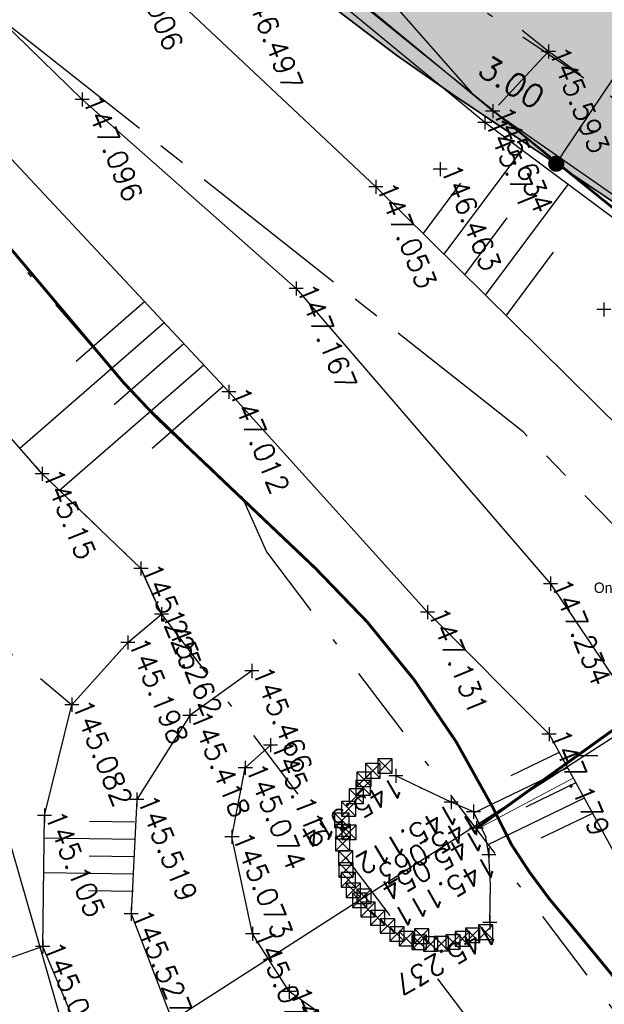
# Model space of a CAD drawing. Header units: metres. Extents: x 189938 to 192675, y 307646 to 311153.
# Tile 36 of 100: x 191661 to 191671, y 309108 to 309125. Entities that reach past the tile are written whole.
import ezdxf
from ezdxf.lldxf.tags import DXFTag

# ---------------------------------------------------------------- set-up
doc = ezdxf.new("R2010")
doc.units = ezdxf.units.M
for name, pattern in [('1-200 CENTER', [4.28625, 2.8575, -0.47625, 0.47625, -0.47625]), ('1-200 DASHDOT', [2.54, 1.27, -0.635, 0, -0.635]), ('1-200 HIDDEN', [0.9525, 0.635, -0.3175])]:
    doc.linetypes.add(name, pattern=pattern)
for name, color, linetype in [('PH-BEST-KADASTRALE-GRENS', 240, '1-200 CENTER'), ('PH-BEST-KANTVERHARDING', 252, 'Continuous'), ('PH-BEST-KL-LAAGSPANNING-ENEXIS', 12, '1-200 LAAGSPANNING'), ('PH-BEST-RIO-HANDHAVEN', 44, '1-200 DASHDOT'), ('PH-BEST-TALUD', 8, 'Continuous'), ('PH-HULPLIJNEN-DPROF', 6, '1-200 DASHDOT'), ('PH-HULPLIJNEN-LPROF', 3, '1-200 DASHDOT'), ('PH-INM-HOOGTE', 30, 'Continuous'), ('PH-INM-HOOGTE-AANDUIDING', 30, 'Continuous'), ('PH-INM-KRUIN', 8, 'Continuous'), ('PH-INM-MIDDENLIJN-TALUD', 8, 'Continuous'), ('PH-INM-ONVERHARD', 8, 'Continuous'), ('PH-INM-RASTERHEKWERK HANDHaven', 6, '1-200 HEKWERK'), ('PH-INM-TEEN', 8, 'Continuous'), ('PH-INM-TERREINAFSCHEIDING_KUNSTMATIG_MUUR', 1, 'IE-TERREINAFSCHEIDING-KUNSTMATIG-DICHT'), ('PH-INM-VLAKVERDICHTINGSLIJN', 8, 'Continuous'), ('PH-INM-WEGAS', 6, '1-200 DASHDOT'), ('PH-INM-WEGMEUBILAIR', 6, 'Continuous'), ('PH-NIEUW-AAND-DPROF', 3, 'Continuous'), ('PH-NIEUW-HALFVERHARDING', 9, 'Continuous'), ('PH-NIEUW-MAATVOERING', 2, 'Continuous'), ('PH-NIEUW-WEGAS', 2, '1-200 DASHDOT'), ('PH-ONTWERP-WATERBUFFER', 7, 'Continuous'), ('PH-OPBREEK-HALFVERHARDING', 252, 'Continuous')]:
    doc.layers.add(name, color=color, linetype=linetype)
doc.layers.add('PH-NIEUW - ASFALT XIJKANT', color=115, linetype='Continuous', lineweight=18)
doc.styles.add('1-200', font='romans.shx', dxfattribs={"height": 0.4})
doc.styles.add('ROMANS', font='romans.shx')
doc.linetypes.add('1-200 HEKWERK', pattern='A,1.5,-0.4,["X",ROMANS,S=0.24,R=0,X=-0.275,Y=-0.12],-0.05', length=1.95)
doc.linetypes.add('1-200 LAAGSPANNING', pattern='A,1.5,-0.6,["LS",ROMANS,S=0.24,R=0,X=-0.45,Y=-0.12],-0.05', length=2.15)
tags = doc.linetypes.add('IE-TERREINAFSCHEIDING-KUNSTMATIG-DICHT', pattern=[10, 8, -2]).pattern_tags.tags
tags[6:7] = [DXFTag(74, 4), DXFTag(75, 0), DXFTag(340, '0'), DXFTag(46, 1.0), DXFTag(50, 0.0), DXFTag(44, 0.0), DXFTag(45, 0.0)]
tags[4:5] = [DXFTag(74, 4), DXFTag(75, 0), DXFTag(340, '0'), DXFTag(46, 1.0), DXFTag(50, 0.0), DXFTag(44, 0.0), DXFTag(45, 0.0)]
doc.dimstyles.new('BEMATING200', dxfattribs={"dimtxt": 0.4, "dimasz": 0.28, "dimexe": 0.5, "dimexo": 0.1, "dimgap": 0.4, "dimtad": 1, "dimlfac": -0.1, "dimzin": 0, "dimdsep": 46, "dimtxsty": '1-200', "dimblk": 'DOT', "dimcen": 0.09, "dimclrd": 8, "dimclre": 8, "dimclrt": 256, "dimadec": 3, "dimazin": 0, "dimtfac": 1, "dimtmove": 2, "dimatfit": 3, "dimfxl": 1, "dimtolj": 1, "dimtzin": 0, "dimarcsym": 0})

# ---------------------------------------------------------------- blocks, each defined once
blk = doc.blocks.new('Houten Paal-SIE-WEG_PAAL_HOUT')
for p, q in [((0.5, 0.5), (-0.5, 0.5)), ((-0.5, 0.5), (-0.5, -0.5)), ((-0.5, 0.5), (0.5, -0.5)), ((0.5, 0.5), (-0.5, -0.5)), ((0.5, -0.5), (0.5, 0.5)), ((-0.5, -0.5), (0.5, -0.5))]:
    blk.add_line(p, q)
blk = doc.blocks.new('_Dot')
at = {"color": 0, "linetype": 'ByBlock', "lineweight": -2}
blk.add_line((-0.5, 0), (-1, 0), dxfattribs=at)
at = {"color": 0, "linetype": 'ByBlock', "const_width": 0.5}
blk.add_lwpolyline([(-0.25, 0, 1), (0.25, 0, 1)], format="xyb", close=True, dxfattribs=at)
blk = doc.blocks.new('*D111')
at = {"layer": 'Defpoints', "color": 0, "transparency": 16777216}
for p in [(191671.514, 309124.903), (191671.514, 309124.903), (191669.846, 309122.41)]:
    blk.add_point(p, dxfattribs=at)
at = {"layer": 'PH-NIEUW-MAATVOERING', "color": 8, "lineweight": -2, "transparency": 16777216}
for p, q in [((191671.597, 309124.847), (191671.929, 309124.625)), ((191670.001, 309122.642), (191671.358, 309124.67)), ((191669.929, 309122.354), (191670.261, 309122.131))]:
    blk.add_line(p, q, dxfattribs=at)
at = {"layer": 'PH-NIEUW-MAATVOERING', "color": 8, "lineweight": -2, "transparency": 16777216, "xscale": 0.28, "yscale": 0.28, "zscale": 0.28}
for p, rotation in [((191671.514, 309124.903), 56.21356242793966), ((191669.846, 309122.41), 236.2135624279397)]:
    blk.add_blockref('_Dot', p, dxfattribs=dict(at, rotation=rotation))
at = {"layer": 'PH-NIEUW-MAATVOERING', "transparency": 16777216, "insert": (191669.072, 309123.821), "char_height": 0.4, "attachment_point": 5, "rotation": 328, "style": '1-200'}
blk.add_mtext('\\A1;3.00', dxfattribs=at)

msp = doc.modelspace()

# ---------------------------------------------------------------- hatches: boundary and pattern name
at = {"layer": 'PH-NIEUW-HALFVERHARDING', "transparency": 33554559}
h = msp.add_hatch(color=41, dxfattribs=at)
h.dxf.hatch_style = 1
edge = h.paths.add_edge_path()
edge.add_line((191672.118, 309120.889), (191668.113, 309123.569))
edge.add_arc((191685.63, 309149.749), 31.5, 229.3723, 236.2136, ccw=False)
edge.add_line((191665.119, 309125.842), (191654.938, 309134.576))
edge.add_arc((191558.244, 309021.871), 148.5, 49.37229, 50.63861)
edge.add_arc((191558.244, 309021.871), 148.5, 50.63861, 53.87576)
edge.add_line((191645.79, 309141.821), (191643.803, 309143.271))
edge.add_line((191643.803, 309143.271), (191645.572, 309145.694))
edge.add_line((191645.572, 309145.694), (191647.559, 309144.244))
edge.add_arc((191558.244, 309021.871), 151.5, 50.63861, 53.87576, ccw=False)
edge.add_arc((191558.244, 309021.871), 151.5, 49.37229, 50.63861, ccw=False)
edge.add_line((191656.892, 309136.853), (191667.072, 309128.119))
edge.add_arc((191685.63, 309149.749), 28.5, 229.3723, 236.2136)
edge.add_line((191669.781, 309126.062), (191673.786, 309123.382))
edge.add_line((191673.786, 309123.382), (191672.118, 309120.889))
at = {"layer": 'PH-OPBREEK-HALFVERHARDING'}
h = msp.add_hatch(dxfattribs=at)
h.set_pattern_fill('AR-CONC', color=256, scale=0.0025)
h.set_pattern_definition([(50, (190983.91485, 307878.36055), (0.45546167, -0.03984771), [0.047625, -0.523875]), (355, (190983.91485, 307878.36055), (-0.08810855, 0.47764211), [0.0381, -0.41910146]), (100.451445, (190983.9528, 307878.35723), (0.36735312, 0.43779438), [0.04047502, -0.44522561]), (46.1842, (190983.91485, 307878.48755), (0.6776976, -0.10510582), [0.0714375, -0.7858125]), (96.635558, (190983.9713, 307878.4788), (0.59351034, 0.6185653), [0.06071256, -0.66783902]), (351.18415, (190983.91485, 307878.48755), (0.59351034, 0.6185653), [0.05714992, -0.62864933]), (21, (190983.97835, 307878.4558), (0.37903598, -0.255662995), [0.047625, -0.523875]), (326, (190983.97835, 307878.4558), (0.15450507, 0.46046992), [0.0381, -0.4191]), (71.451445, (190984.00993, 307878.4345), (0.53354105, 0.20480692), [0.04047502, -0.44522484]), (37.5, (190983.91485, 307878.36055), (0.007721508, 0.211387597), [0, -0.41402, 0, -0.42545, 0, -0.4206875]), (7.5, (190983.91485, 307878.36055), (0.167049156, 0.250451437), [0, -0.24257, 0, -0.404495, 0, -0.1603375]), (327.5, (190983.77324, 307878.36055), (0.338976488, -0.01432186), [0, -0.15875, 0, -0.4953, 0, -0.657225]), (317.5, (190983.70974, 307878.36055), (0.370322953, 0.06356623), [0, -0.206375, 0, -0.32893, 0, -0.466725])])
edge = h.paths.add_edge_path()
edge.add_line((191496.165, 309306.582), (191494.837, 309304.83))
edge.add_line((191494.837, 309304.83), (191500.908, 309300.229))
edge.add_line((191500.908, 309300.229), (191506.868, 309295.289))
edge.add_line((191506.868, 309295.289), (191512.558, 309290.029))
edge.add_line((191512.558, 309290.029), (191518.603, 309283.962))
edge.add_line((191518.603, 309283.962), (191523.12, 309279.205))
edge.add_line((191523.12, 309279.205), (191525.281, 309276.635))
edge.add_line((191525.281, 309276.635), (191530.765, 309270.327))
edge.add_line((191530.765, 309270.327), (191532.93, 309267.632))
edge.add_line((191532.93, 309267.632), (191535.724, 309264.242))
edge.add_line((191535.724, 309264.242), (191537.549, 309261.428))
edge.add_line((191537.549, 309261.428), (191540.038, 309257.553))
edge.add_line((191540.038, 309257.553), (191542.62, 309252.15))
edge.add_line((191542.62, 309252.15), (191546.331, 309242.745))
edge.add_line((191546.331, 309242.745), (191550.709, 309231.693))
edge.add_line((191550.709, 309231.693), (191555, 309223.663))
edge.add_line((191555, 309223.663), (191561.126, 309215.46))
edge.add_line((191561.126, 309215.46), (191570.549, 309203.772))
edge.add_line((191570.549, 309203.772), (191575.759, 309197.873))
edge.add_line((191575.759, 309197.873), (191583.056, 309189.991))
edge.add_line((191583.056, 309189.991), (191588.738, 309184.144))
edge.add_line((191588.738, 309184.144), (191596.833, 309176.977))
edge.add_line((191596.833, 309176.977), (191604.477, 309170.38))
edge.add_line((191604.477, 309170.38), (191609.719, 309166.306))
edge.add_line((191609.719, 309166.306), (191616.353, 309161.659))
edge.add_line((191616.353, 309161.659), (191622.396, 309158.023))
edge.add_line((191622.396, 309158.023), (191627.5, 309154.942))
edge.add_line((191627.5, 309154.942), (191637.145, 309148.394))
edge.add_line((191637.145, 309148.394), (191640.767, 309145.914))
edge.add_line((191640.767, 309145.914), (191646.656, 309141.466))
edge.add_line((191646.656, 309141.466), (191649.139, 309139.574))
edge.add_line((191649.139, 309139.574), (191654.557, 309135.34))
edge.add_line((191654.557, 309135.34), (191657.798, 309132.495))
edge.add_line((191657.798, 309132.495), (191661.881, 309129.005))
edge.add_line((191661.881, 309129.005), (191668.746, 309123.319))
edge.add_line((191668.746, 309123.319), (191671.77, 309121.214))
edge.add_line((191671.77, 309121.214), (191673.98, 309119.645))
edge.add_line((191673.98, 309119.645), (191675.464, 309122.818))
edge.add_line((191675.464, 309122.818), (191673.152, 309123.705))
edge.add_line((191673.152, 309123.705), (191670.702, 309125.302))
edge.add_line((191670.702, 309125.302), (191663.035, 309131.199))
edge.add_line((191663.035, 309131.199), (191659.526, 309134.207))
edge.add_line((191659.526, 309134.207), (191655.737, 309137.429))
edge.add_line((191655.737, 309137.429), (191650.52, 309141.694))
edge.add_line((191650.52, 309141.694), (191647.423, 309144.047))
edge.add_line((191647.423, 309144.047), (191643.04, 309147.297))
edge.add_line((191643.04, 309147.297), (191637.834, 309151.119))
edge.add_line((191637.834, 309151.119), (191629.015, 309157.031))
edge.add_line((191629.015, 309157.031), (191623.481, 309160.352))
edge.add_line((191623.481, 309160.352), (191618.571, 309163.465))
edge.add_line((191618.571, 309163.465), (191610.484, 309168.791))
edge.add_line((191610.484, 309168.791), (191606.073, 309172.074))
edge.add_line((191606.073, 309172.074), (191597.997, 309179.085))
edge.add_line((191597.997, 309179.085), (191591.377, 309185.108))
edge.add_line((191591.377, 309185.108), (191588.287, 309188.232))
edge.add_arc((191850.924, 309447.13), 368.79, 217.08353, 224.58918, ccw=False)
edge.add_line((191556.719, 309224.757), (191552.834, 309232.097))
edge.add_line((191552.834, 309232.097), (191547.857, 309244.32))
edge.add_line((191547.857, 309244.32), (191544.362, 309252.993))
edge.add_line((191544.362, 309252.993), (191541.418, 309259.01))
edge.add_line((191541.418, 309259.01), (191539.343, 309262.365))
edge.add_line((191539.343, 309262.365), (191536.582, 309266.371))
edge.add_line((191536.582, 309266.371), (191534.872, 309268.561))
edge.add_line((191534.872, 309268.561), (191531.482, 309272.562))
edge.add_line((191531.482, 309272.562), (191527.139, 309277.777))
edge.add_line((191527.139, 309277.777), (191524.198, 309281.17))
edge.add_line((191524.198, 309281.17), (191518.055, 309287.803))
edge.add_line((191518.055, 309287.803), (191513.181, 309292.595))
edge.add_line((191513.181, 309292.595), (191508.298, 309296.942))
edge.add_line((191508.298, 309296.942), (191501.453, 309302.606))
edge.add_line((191501.453, 309302.606), (191496.165, 309306.582))

# ---------------------------------------------------------------- linework, layer by layer
at = {"layer": 'PH-BEST-KADASTRALE-GRENS', "flags": 128}
msp.add_lwpolyline([(191672.332, 309114.615), (191669.273, 309117.762), (191640.835, 309140.265)], dxfattribs=at)
at = {"layer": 'PH-BEST-KANTVERHARDING', "color": 8}
msp.add_lwpolyline([(191672.42, 309120.372), (191657.246, 309132.635), (191629.21, 309153.759)], dxfattribs=at)
at = {"layer": 'PH-BEST-KL-LAAGSPANNING-ENEXIS'}
msp.add_lwpolyline([(191616.598, 309162.21), (191628.445, 309154.705), (191633.705, 309151.101), (191641.617, 309145.344), (191648.218, 309140.42), (191650.164, 309138.925), (191653.619, 309136.336), (191663.993, 309127.857), (191666.903, 309125.327), (191668.398, 309123.62), (191669.852, 309122.426), (191673.177, 309119.729), (191675.752, 309117.017), (191676.891, 309115.42), (191678.7, 309112.261), (191684.333, 309099.983), (191688.95, 309089.004), (191691.42, 309081.98), (191694.595, 309071.349), (191698.896, 309052.464), (191702.833, 309033.649), (191705.542, 309019.152), (191707.168, 309007.362)], dxfattribs=at)
at = {"layer": 'PH-BEST-RIO-HANDHAVEN', "const_width": 0.05}
msp.add_lwpolyline([(191668.465, 309110.897), (191674.71, 309115.395)], dxfattribs=at)
at = {"layer": 'PH-BEST-TALUD'}
for points in [[(191667.904, 309120.842), (191669.25, 309122.647)], [(191667.545, 309121.197), (191668.197, 309122.072)], [(191668.622, 309120.132), (191670.052, 309122.05)], [(191668.263, 309120.487), (191668.999, 309121.474)], [(191668.981, 309119.777), (191669.8, 309120.876)], [(191662.719, 309120.018), (191661.535, 309118.986)], [(191663.061, 309119.653), (191660.564, 309117.477)], [(191663.402, 309119.287), (191662.192, 309118.232)], [(191663.744, 309118.922), (191661.249, 309116.748)], [(191664.085, 309118.556), (191662.849, 309117.478)], [(191669.897, 309112.207), (191669.06, 309111.803)], [(191670.041, 309111.944), (191668.424, 309111.163)], [(191670.186, 309111.681), (191669.321, 309111.263)], [(191670.33, 309111.417), (191668.65, 309110.606)], [(191670.475, 309111.154), (191669.582, 309110.723)], [(191662.547, 309111.003), (191661.768, 309111.014)], [(191662.543, 309110.703), (191660.983, 309110.725)], [(191662.539, 309110.403), (191661.759, 309110.414)], [(191662.535, 309110.103), (191660.975, 309110.125)], [(191662.531, 309109.803), (191661.751, 309109.814)]]:
    msp.add_lwpolyline(points, dxfattribs=at)
at = {"layer": 'PH-HULPLIJNEN-DPROF'}
for points in [[(191659.442, 309121.961), (191662.467, 309118.489), (191664.407, 309116.632), (191664.832, 309115.684), (191672.636, 309105.366), (191673.374, 309103.961), (191676.013, 309099.308), (191678.565, 309094.701)], [(191657.845, 309120.597), (191660.946, 309117.038), (191662.658, 309115.399), (191663.013, 309114.607), (191670.857, 309104.237), (191671.531, 309102.954), (191674.181, 309098.281)]]:
    msp.add_lwpolyline(points, dxfattribs=at)
at = {"layer": 'PH-HULPLIJNEN-LPROF'}
for points in [[(191669.712, 309124.354), (191668.746, 309123.319)], [(191658.898, 309115.191), (191661.46, 309113.038)], [(191659.116, 309111.455), (191660.989, 309111.118)], [(191660.957, 309108.847), (191659.548, 309108.353)]]:
    msp.add_lwpolyline(points, dxfattribs=at)
at = {"layer": 'PH-INM-HOOGTE'}
msp.add_line((191670.207, 309112.155), (191670.567, 309112.155), dxfattribs=at)
at = {"layer": 'PH-INM-HOOGTE', "flags": 128}
for points in [[(191661.763, 309123.522), (191661.519, 309123.522)], [(191661.641, 309123.644), (191661.641, 309123.4)], [(191668.61, 309123.247), (191668.61, 309123.003)], [(191668.732, 309123.125), (191668.488, 309123.125)], [(191667.839, 309122.438), (191667.839, 309122.194)], [(191667.961, 309122.316), (191667.717, 309122.316)], [(191665.345, 309120.369), (191665.345, 309120.125)], [(191665.467, 309120.247), (191665.223, 309120.247)], [(191670.668, 309120.005), (191670.668, 309119.761)], [(191670.79, 309119.883), (191670.546, 309119.883)], [(191669.746, 309115.256), (191669.746, 309115.012)], [(191669.868, 309115.134), (191669.624, 309115.134)], [(191668.587, 309110.897), (191668.343, 309110.897)], [(191668.465, 309111.019), (191668.465, 309110.775)]]:
    msp.add_lwpolyline(points, dxfattribs=at)
at = {"layer": 'PH-INM-HOOGTE'}
msp.add_lwpolyline([(191668.611, 309111.002), (191670.207, 309112.155)], dxfattribs=at)
for p in [(191661.641, 309123.522), (191668.61, 309123.125), (191667.839, 309122.316), (191665.345, 309120.247), (191670.668, 309119.883), (191669.746, 309115.134), (191668.465, 309110.897)]:
    msp.add_point(p, dxfattribs=at)
msp.add_solid([(191668.629, 309110.978), (191668.465, 309110.897), (191668.593, 309111.027)], dxfattribs=at)
at = {"layer": 'PH-INM-HOOGTE-AANDUIDING', "flags": 128}
for points in [[(191669.712, 309124.476), (191669.712, 309124.232)], [(191669.834, 309124.354), (191669.59, 309124.354)], [(191668.746, 309123.441), (191668.746, 309123.197)], [(191668.868, 309123.319), (191668.624, 309123.319)], [(191666.847, 309122.008), (191666.603, 309122.008)], [(191666.725, 309122.13), (191666.725, 309121.886)], [(191664.179, 309118.578), (191664.179, 309118.334)], [(191664.301, 309118.456), (191664.057, 309118.456)], [(191661.068, 309117.038), (191660.824, 309117.038)], [(191660.946, 309117.16), (191660.946, 309116.916)], [(191662.658, 309115.521), (191662.658, 309115.277)], [(191662.78, 309115.399), (191662.536, 309115.399)], [(191663.013, 309114.729), (191663.013, 309114.485)], [(191667.618, 309114.761), (191667.618, 309114.517)], [(191663.135, 309114.607), (191662.891, 309114.607)], [(191667.74, 309114.639), (191667.496, 309114.639)], [(191662.429, 309114.239), (191662.429, 309113.995)], [(191662.551, 309114.117), (191662.307, 309114.117)], [(191664.578, 309113.744), (191664.578, 309113.5)], [(191664.7, 309113.622), (191664.456, 309113.622)], [(191661.46, 309113.16), (191661.46, 309112.916)], [(191661.582, 309113.038), (191661.338, 309113.038)], [(191663.502, 309112.97), (191663.502, 309112.726)], [(191663.624, 309112.848), (191663.38, 309112.848)], [(191669.721, 309112.649), (191669.721, 309112.405)], [(191664.899, 309112.46), (191664.899, 309112.216)], [(191669.843, 309112.527), (191669.599, 309112.527)], [(191665.021, 309112.338), (191664.777, 309112.338)], [(191664.586, 309111.942), (191664.342, 309111.942)], [(191664.464, 309112.064), (191664.464, 309111.82)], [(191667.069, 309111.929), (191667.069, 309111.685)], [(191667.191, 309111.807), (191666.947, 309111.807)], [(191662.588, 309111.515), (191662.588, 309111.271)], [(191668.026, 309111.472), (191668.026, 309111.228)], [(191660.989, 309111.24), (191660.989, 309110.996)], [(191662.71, 309111.393), (191662.466, 309111.393)], [(191668.148, 309111.35), (191667.904, 309111.35)], [(191668.414, 309111.306), (191668.414, 309111.062)], [(191661.111, 309111.118), (191660.867, 309111.118)], [(191668.536, 309111.184), (191668.292, 309111.184)], [(191664.355, 309110.749), (191664.111, 309110.749)], [(191664.233, 309110.871), (191664.233, 309110.627)], [(191668.681, 309110.558), (191668.681, 309110.314)], [(191668.803, 309110.436), (191668.559, 309110.436)], [(191662.49, 309109.535), (191662.49, 309109.291)], [(191662.612, 309109.413), (191662.368, 309109.413)], [(191668.696, 309109.389), (191668.696, 309109.145)], [(191668.818, 309109.267), (191668.574, 309109.267)], [(191664.713, 309109.066), (191664.469, 309109.066)], [(191664.591, 309109.188), (191664.591, 309108.944)], [(191660.957, 309108.969), (191660.957, 309108.725)], [(191661.079, 309108.847), (191660.835, 309108.847)], [(191665.223, 309108.188), (191665.223, 309107.944)], [(191665.345, 309108.066), (191665.101, 309108.066)]]:
    msp.add_lwpolyline(points, dxfattribs=at)
at = {"layer": 'PH-INM-HOOGTE-AANDUIDING'}
for p in [(191669.712, 309124.354), (191668.746, 309123.319), (191666.725, 309122.008), (191664.179, 309118.456), (191660.946, 309117.038), (191662.658, 309115.399), (191663.013, 309114.607), (191667.618, 309114.639), (191662.429, 309114.117), (191664.578, 309113.622), (191661.46, 309113.038), (191663.502, 309112.848), (191669.721, 309112.527), (191664.899, 309112.338), (191664.464, 309111.942), (191667.069, 309111.807), (191667.5, 309111.6), (191662.588, 309111.393), (191668.026, 309111.35), (191660.989, 309111.118), (191668.414, 309111.184), (191664.233, 309110.749), (191668.625, 309110.747), (191668.681, 309110.436), (191662.49, 309109.413), (191668.696, 309109.267), (191664.591, 309109.066), (191660.957, 309108.847), (191665.223, 309108.066)]:
    msp.add_point(p, dxfattribs=at)
at = {"layer": 'PH-INM-KRUIN'}
for points in [[(191647.384, 309135.24), (191648.727, 309132.828), (191650.103, 309131.618), (191655.235, 309127.185), (191659.584, 309123.373), (191664.179, 309118.456), (191667.618, 309114.639), (191669.721, 309112.527), (191670.864, 309110.445), (191674.469, 309104.126), (191677.339, 309099.206), (191681.86, 309091.527), (191683.638, 309087.286), (191684.918, 309084.087), (191685.196, 309081.16), (191684.925, 309079.713), (191684.661, 309078.011), (191684.231, 309076.198), (191684.142, 309074.258), (191684.151, 309071.728), (191684.895, 309070.69)], [(191664.578, 309113.622), (191663.502, 309112.848), (191662.588, 309111.393), (191662.49, 309109.413), (191663.154, 309107.69), (191664.3, 309106.301), (191665.916, 309105.304), (191667.791, 309105.079), (191669.449, 309105.36), (191670.314, 309105.8)]]:
    msp.add_lwpolyline(points, dxfattribs=at)
at = {"layer": 'PH-INM-MIDDENLIJN-TALUD'}
msp.add_lwpolyline([(191649.795, 309135.846), (191652.693, 309132.503), (191655.805, 309129.217), (191661.641, 309123.522), (191665.345, 309120.247), (191669.746, 309115.134), (191673.19, 309110.001), (191676.027, 309105.838), (191680.714, 309097.195), (191683.2, 309092.328), (191685.816, 309086.469), (191687.031, 309081.486), (191687.428, 309079.281), (191687.882, 309077.739), (191688.268, 309074.471), (191688.798, 309071.638)], dxfattribs=at)
at = {"layer": 'PH-INM-ONVERHARD'}
msp.add_lwpolyline([(191678.064, 309113.883), (191676.809, 309116.285), (191675.413, 309118.143), (191673.98, 309119.645), (191671.77, 309121.214), (191668.746, 309123.319), (191661.881, 309129.005), (191657.798, 309132.495), (191654.557, 309135.34), (191649.139, 309139.574), (191646.656, 309141.466), (191640.767, 309145.914), (191637.145, 309148.394), (191627.5, 309154.942), (191622.396, 309158.023), (191616.353, 309161.659), (191609.719, 309166.306), (191604.477, 309170.38), (191596.833, 309176.977), (191588.738, 309184.144), (191583.056, 309189.991), (191575.759, 309197.873), (191570.549, 309203.772), (191561.126, 309215.46)], dxfattribs=at)
at = {"layer": 'PH-INM-RASTERHEKWERK HANDHaven'}
msp.add_lwpolyline([(191657.558, 309130.73), (191662.341, 309126.137), (191666.725, 309122.008), (191670.996, 309117.783), (191673.144, 309114.462), (191674.207, 309112.936)], dxfattribs=at)
at = {"layer": 'PH-INM-TEEN'}
for points in [[(191674.181, 309098.281), (191671.531, 309102.954), (191670.857, 309104.237), (191670.027, 309104.163), (191668.52, 309103.751), (191667.004, 309103.518), (191665.243, 309103.931), (191663.512, 309104.898), (191661.982, 309106.417), (191660.957, 309108.847), (191660.989, 309111.118), (191661.46, 309113.038), (191662.429, 309114.117), (191663.013, 309114.607), (191662.658, 309115.399), (191660.946, 309117.038), (191657.845, 309120.597)], [(191668.914, 309106.92), (191667.806, 309106.704), (191666.562, 309107.123), (191665.223, 309108.066), (191664.591, 309109.066), (191664.233, 309110.749), (191664.464, 309111.942), (191664.899, 309112.338)]]:
    msp.add_lwpolyline(points, dxfattribs=at)
at = {"layer": 'PH-INM-TERREINAFSCHEIDING_KUNSTMATIG_MUUR'}
msp.add_lwpolyline([(191668.696, 309109.267), (191668.709, 309109.919), (191668.681, 309110.436), (191668.625, 309110.747), (191668.414, 309111.184), (191668.026, 309111.35), (191667.5, 309111.6), (191667.069, 309111.807)], dxfattribs=at)
at = {"layer": 'PH-INM-VLAKVERDICHTINGSLIJN'}
msp.add_lwpolyline([(191677.848, 309113.536), (191677.077, 309114.14), (191676.401, 309114.142), (191675.657, 309114.382), (191675.145, 309114.832), (191674.715, 309115.401), (191674.388, 309116.182), (191674.204, 309116.924), (191674.188, 309117.329), (191674.297, 309117.969), (191674.046, 309118.599), (191673.523, 309119.409), (191671.541, 309120.939), (191668.61, 309123.125), (191661.732, 309128.799), (191657.569, 309132.253)], dxfattribs=at)
at = {"layer": 'PH-INM-WEGAS', "flags": 128}
msp.add_lwpolyline([(191672.405, 309122.401), (191669.712, 309124.354), (191662.499, 309130.132), (191658.614, 309133.386), (191655.095, 309136.504), (191649.925, 309140.711), (191646.975, 309142.83), (191642.194, 309146.486), (191637.499, 309149.795), (191628.326, 309155.947), (191622.986, 309159.092), (191617.404, 309162.704), (191610.059, 309167.485), (191605.157, 309171.407), (191597.304, 309178.082), (191590.394, 309184.407), (191583.901, 309190.831), (191576.941, 309198.561), (191570.997, 309205.22), (191562.278, 309216.021), (191555.036, 309225.137), (191551.865, 309231.932), (191547.115, 309243.541), (191543.436, 309252.705), (191540.702, 309258.312), (191538.49, 309262.064), (191536.097, 309265.387), (191533.748, 309268.233), (191531.085, 309271.595), (191526.298, 309277.303), (191523.672, 309280.255), (191517.146, 309287.312), (191513.074, 309291.263), (191507.494, 309296.297), (191501.394, 309301.484), (191495.191, 309305.923), (191487.52, 309311.551), (191482.214, 309315.117), (191475.383, 309319.106), (191468.282, 309322.983), (191463.276, 309325.477), (191455.397, 309329.792), (191447.429, 309334.37), (191441.192, 309337.944), (191436.304, 309341.066), (191427.665, 309347.971), (191419.199, 309355.291), (191412.347, 309361.383), (191403.17, 309368.573), (191400.862, 309370.411), (191388.059, 309380.27), (191384.719, 309383.501), (191377.624, 309391.422), (191370.552, 309400.822), (191363.262, 309410.363), (191355.543, 309419.56), (191345.734, 309431.14), (191337.865, 309441.243), (191332.985, 309448.036), (191329.614, 309452.929), (191326.786, 309457.116), (191322.837, 309463.408), (191318.762, 309469.999), (191316.154, 309473.885), (191312.162, 309479.652), (191307.761, 309484.8), (191303.577, 309489.284), (191299.05, 309493.465), (191297.56, 309494.769), (191295, 309496.951), (191292.788, 309498.744)], dxfattribs=at)
at = {"layer": 'PH-NIEUW - ASFALT XIJKANT'}
msp.add_line((191668.543, 309110.918), (191670.141, 309111.763), dxfattribs=at)
at = {"layer": 'PH-NIEUW - ASFALT XIJKANT', "const_width": 0.03}
msp.add_lwpolyline([(191645.572, 309145.694), (191645.572, 309145.694), (191647.559, 309144.244, -0.014126), (191654.327, 309139.005, -0.005525), (191656.892, 309136.853), (191667.072, 309128.119, 0.02986), (191669.781, 309126.062), (191673.786, 309123.382), (191672.118, 309120.889), (191668.113, 309123.569, -0.02986), (191665.119, 309125.842), (191654.938, 309134.576, 0.005525), (191652.424, 309136.686, 0.014126), (191645.79, 309141.821), (191645.313, 309142.169)], format="xyb", dxfattribs=at)
at = {"layer": 'PH-NIEUW-AAND-DPROF', "color": 8}
msp.add_lwpolyline([(191684.479, 309026.82), (191652.349, 309138.624)], dxfattribs=at)
at = {"layer": 'PH-NIEUW-AAND-DPROF', "color": 1}
msp.add_lwpolyline([(191677.981, 309117.068), (191660.446, 309105.792)], dxfattribs=at)
at = {"layer": 'PH-NIEUW-WEGAS', "flags": 128}
msp.add_lwpolyline([(191692.819, 309083.032, 0.032165), (191688.251, 309095.046), (191679.322, 309114.64, 0.139266), (191672.952, 309122.136), (191668.947, 309124.816, -0.02986), (191666.096, 309126.98), (191655.915, 309135.715, 0.005525), (191653.375, 309137.846, 0.014126), (191646.675, 309143.032), (191646.309, 309143.299), (191638.173, 309149.237), (191635.682, 309151.055, 0.021091), (191628.667, 309155.735), (191620.688, 309160.585, -0.008572), (191616.339, 309163.331, -0.042184), (191596.453, 309178.917), (191587.078, 309187.634, -0.030599), (191578.648, 309196.493), (191560.147, 309218.487, -0.03581), (191555.945, 309224.276, -0.016359), (191554.31, 309227.109), (191552.307, 309230.858, -0.028408), (191550.875, 309233.949), (191544.011, 309251.277, 0.017081), (191542.372, 309255.033, 0.017081)], format="xyb", dxfattribs=at)
at = {"layer": 'PH-ONTWERP-WATERBUFFER', "color": 150, "linetype": '1-200 HIDDEN', "ltscale": 2, "flags": 128}
msp.add_lwpolyline([(191657.379, 309124.149, 0.05, 0.05, 0), (191659.846, 309121.6, 0.05, 0.05, 0), (191662.355, 309118.619, 0.05, 0.05, 0), (191662.901, 309118.04, 0.05, 0.05, 0), (191665.677, 309115.401, 0.05, 0.05, -0.086488), (191668.745, 309111.263, 0.05, 0.05, 0), (191669.074, 309110.609, 0.05, 0.05, 0.042932), (191670.094, 309109.232, 0.05, 0.05, -0.054433), (191672.597, 309105.684, 0.05, 0.05, 0), (191677.41, 309096.991, 0.05, 0.05, -0.074925), (191681.566, 309085.818, 0.05, 0.05, 0), (191689.091, 309049.904, 0.05, 0.05, -0.405012), (191683.073, 309040.371, 0.05, 0.05, 0), (191680.694, 309039.794, 0.05, 0.05, -0.386487), (191671.131, 309045.013, 0.05, 0.05, 0), (191660.241, 309076.431, 0.05, 0.05, 0.404715), (191650.31, 309081.452, 0.05, 0.05, 0), (191643.147, 309079.234, 0.05, 0.05, 0), (191642.184, 309084.129, 0.05, 0.05, 0), (191642.782, 309084.293, 0.05, 0.05, 0.434524), (191646.185, 309090.763, 0.05, 0.05, 0), (191642.278, 309101.96, 0.05, 0.05, 0), (191639.679, 309109.602, 0.05, 0.05, -0.055888), (191638.723, 309113.955, 0.05, 0.05, 0), (191638.276, 309118.211, 0.05, 0.05, -0.130008), (191638.668, 309120.738, 0.05, 0.05, 0), (191642.757, 309130.079, 0.05, 0.05, 0.170777), (191643.136, 309132.978, 0.05, 0.05, -0.037176), (191642.907, 309135.55, 0.05, 0.05, 0), (191642.902, 309136.529, 0.05, 0.05, -0.400571), (191644.325, 309138.034, 0.05, 0.05, 0), (191644.548, 309138.045, 0.05, 0.05, -0.29319), (191645.954, 309137.242, 0.05, 0.05, 0), (191647.863, 309133.589, 0.05, 0.05, 0.114687), (191652.289, 309128.437, 0.05, 0.05, -0.025294), (191657.139, 309124.361, 0, 0, 0)], format="xyseb", dxfattribs=at)

# ---------------------------------------------------------------- block references
at = {"layer": 'PH-INM-WEGMEUBILAIR', "lineweight": -3, "xscale": 0.25, "yscale": 0.25, "zscale": 0.25, "rotation": 90}
for p in [(191666.882, 309111.977), (191666.671, 309111.892), (191666.52, 309111.743), (191666.505, 309111.597), (191666.386, 309111.452), (191666.253, 309111.233), (191666.134, 309111.036), (191666.158, 309110.839), (191666.258, 309110.826), (191666.148, 309110.628), (191666.201, 309110.38), (191666.207, 309110.174), (191666.248, 309110.003), (191666.333, 309109.822), (191666.444, 309109.65), (191666.52, 309109.717), (191666.586, 309109.49), (191666.754, 309109.345), (191666.925, 309109.202), (191668.623, 309109.097), (191667.088, 309109.065), (191667.25, 309108.983), (191667.473, 309108.919), (191667.516, 309109.027), (191667.858, 309108.896), (191668.059, 309108.927), (191668.219, 309108.982), (191668.401, 309109.04), (191667.672, 309108.892)]:
    msp.add_blockref('Houten Paal-SIE-WEG_PAAL_HOUT', p, dxfattribs=at)

# ---------------------------------------------------------------- texts
at = {"layer": 'PH-INM-HOOGTE', "style": 'ROMANS'}
for s, rotation, p in [('147.006', 292.227, (191662.341, 309126.137)), ('146.497', 292.227, (191664.41, 309125.439)), ('145.593', 292.227, (191669.712, 309124.354)), ('147.096', 292.227, (191661.641, 309123.522)), ('145.634', 292.227, (191668.746, 309123.319)), ('145.71', 292.227, (191668.61, 309123.125)), ('146.463', 292.227, (191667.839, 309122.316)), ('147.053', 292.227, (191666.725, 309122.008)), ('147.167', 292.227, (191665.345, 309120.247)), ('147.012', 292.227, (191664.179, 309118.456)), ('145.15', 292.227, (191660.946, 309117.038)), ('145.225', 292.227, (191662.658, 309115.399)), ('147.234', 292.227, (191669.746, 309115.134)), ('145.262', 292.227, (191663.013, 309114.607)), ('147.131', 292.227, (191667.618, 309114.639)), ('145.198', 292.227, (191662.429, 309114.117)), ('145.466', 292.227, (191664.578, 309113.622)), ('145.082', 292.227, (191661.46, 309113.038)), ('145.418', 292.227, (191663.502, 309112.848)), ('147.179', 292.227, (191669.721, 309112.527)), ('145.116', 292.227, (191664.899, 309112.338)), ('145.074', 292.227, (191664.464, 309111.942)), ('145.314', 210, (191667.069, 309111.807)), ('145.519', 292.227, (191662.588, 309111.393)), ('145.112', 210, (191668.026, 309111.35)), ('145.105', 292.227, (191660.989, 309111.118)), ('145.063', 210, (191668.414, 309111.184)), ('145.073', 292.227, (191664.233, 309110.749)), ('145.054', 210, (191668.465, 309110.897)), ('145.111', 210, (191668.681, 309110.436)), ('145.527', 292.227, (191662.49, 309109.413)), ('145.237', 210, (191668.696, 309109.267)), ('145.073', 292.227, (191664.591, 309109.066)), ('145.097', 292.227, (191660.957, 309108.847)), ('145.076', 292.227, (191665.223, 309108.066))]:
    msp.add_text(s, height=0.35, rotation=rotation, dxfattribs=at).set_placement(p)
at = {"layer": 'PH-INM-HOOGTE', "insert": (191673.428, 309115.154), "char_height": 0.18, "attachment_point": 3}
msp.add_mtext('Onderkant Spindel 144.883', dxfattribs=at)

# ---------------------------------------------------------------- dimensions: what is measured, and where the dimension line sits
at = {"layer": 'PH-NIEUW-MAATVOERING'}
dim = msp.add_linear_dim(base=(191671.514, 309124.903), p1=(191669.846, 309122.41), p2=(191671.514, 309124.903), angle=56.2136, dimstyle='BEMATING200', dxfattribs=at)
dim.commit()
dim.dimension.update_dxf_attribs({"geometry": '*D111', "text_midpoint": (191669.072, 309123.821), "dimtype": 161, "text_rotation": 328})

doc.saveas('drawing.dxf')
